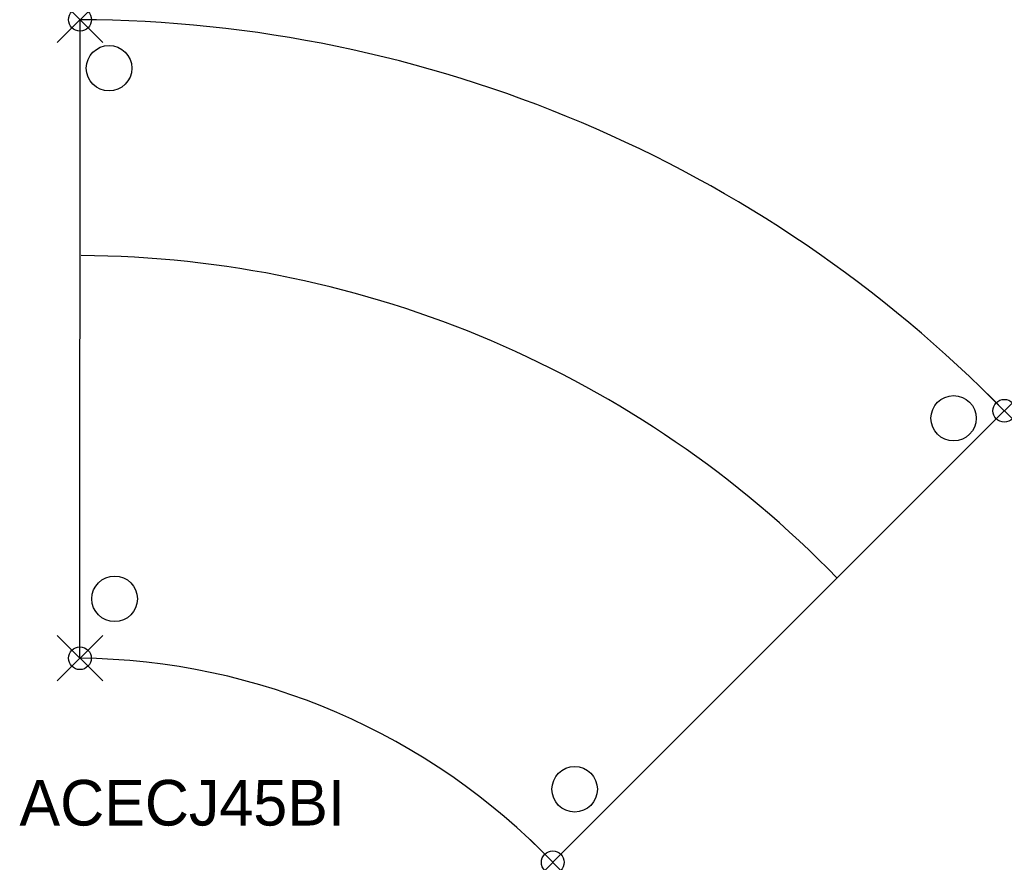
# Model space of a CAD drawing. Header units: inches. Extents: x -2.6 to 40.5, y -37 to 0.
import ezdxf

# ---------------------------------------------------------------- set-up
doc = ezdxf.new("R2010")
doc.units = ezdxf.units.IN
doc.header["$MEASUREMENT"] = 0
doc.header["$PDMODE"] = 35
doc.header["$PDSIZE"] = 1
doc.layers.add('A-FURN-P-ST', color=2, linetype='Continuous')
doc.layers.add('A-FURN-P-ST-TN', color=2, linetype='Continuous')

msp = doc.modelspace()

# ---------------------------------------------------------------- linework, layer by layer
at = {"layer": 'A-FURN-P-ST'}
for p, q in [((-0.006, -28), (0, 0)), ((40.532, -17.152), (20.733, -36.951))]:
    msp.add_line(p, q, dxfattribs=at)
for centre, radius in [((1.273, -2.129), 0.997), ((38.309, -17.479), 0.995), ((1.516, -25.396), 1), ((21.693, -33.748), 0.997)]:
    msp.add_circle(centre, radius, dxfattribs=at)
for centre, radius, start, end in [((-0.25, -57.057), 57.058, 44.3772, 89.749), ((-0.273, -57.033), 46.69, 44.197, 89.5989), ((-0.288, -57.153), 29.155, 43.8623, 89.4466)]:
    msp.add_arc(centre, radius, start, end, dxfattribs=at)
for p in [(0, 0), (40.532, -17.152), (-0.006, -28), (20.733, -36.951)]:
    msp.add_point(p, dxfattribs=at)

# ---------------------------------------------------------------- texts
at = {"layer": 'A-FURN-P-ST-TN'}
msp.add_text('ACECJ45BI', height=2, dxfattribs=at).set_placement((-2.657, -35.339))

doc.saveas('drawing.dxf')
